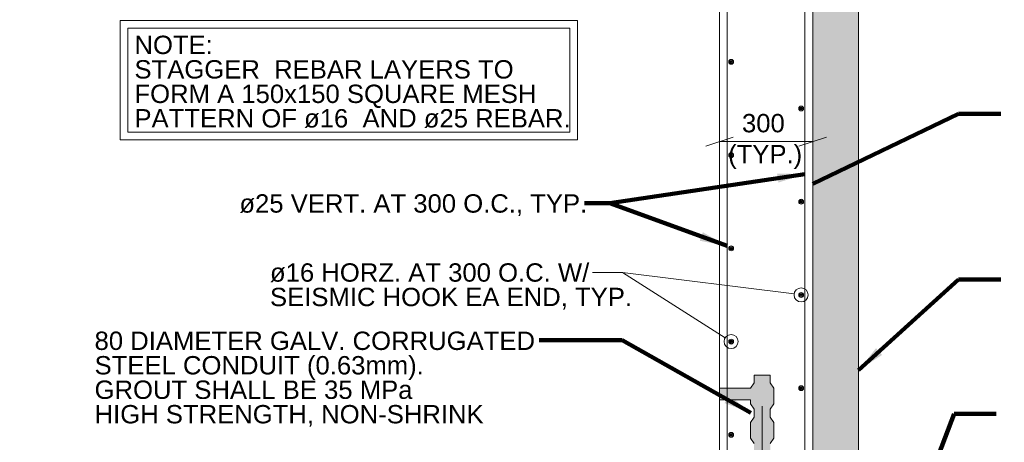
# Model space of a CAD drawing. Header units: inches. Extents: x 7812 to 20757, y 5097 to 12926.
# Tile 12 of 14: x 15249 to 18466, y 7665 to 9046. Entities that reach past the tile are written whole.
import ezdxf

# ---------------------------------------------------------------- set-up
doc = ezdxf.new("R2010")
doc.units = ezdxf.units.IN
doc.header["$MEASUREMENT"] = 0
for name, color, linetype, lineweight in [('G-ANNO-DIM', 1, 'Continuous', 0), ('G-ANNO-PATT', 9, 'Continuous', 0), ('G-ANNO-TEXT', 7, 'Continuous', 0), ('S-REIN-RBAR', 5, 'Continuous', 13), ('S-WALL-LOAD', 3, 'Continuous', 13)]:
    doc.layers.add(name, color=color, linetype=linetype, lineweight=lineweight)
doc.styles.add('1 20', font='arial.ttf', dxfattribs={"height": 60})
doc.dimstyles.new('1 20', dxfattribs={"dimtxt": 60, "dimasz": 90, "dimexe": 30, "dimexo": 30, "dimgap": 30, "dimtad": 1, "dimdec": 0, "dimlfac": 0.003281, "dimzin": 11, "dimdsep": 46, "dimlunit": 5, "dimtxsty": '1 20', "dimblk1": 'OBLIQUE', "dimblk2": 'OBLIQUE', "dimsah": 1, "dimcen": 0, "dimadec": 4, "dimazin": 3, "dimtfac": 1, "dimtdec": 0, "dimtix": 1, "dimtofl": 0, "dimtmove": 0, "dimatfit": 3, "dimfxl": 1, "dimtolj": 1, "dimtzin": 0, "dimarcsym": 0})

# ---------------------------------------------------------------- blocks, each defined once
blk = doc.blocks.new('REINFDOT1')
for radius in [0.0794, 0.0476, 0.0159]:
    blk.add_circle((0, 0), radius)
blk = doc.blocks.new('REINF. DOT33')
at = {"layer": 'S-REIN-RBAR', "extrusion": (0, 0, -1), "xscale": 100, "yscale": 100, "zscale": -100, "rotation": 270}
blk.add_blockref('REINFDOT1', (-927.9, -624.6), dxfattribs=at)
blk = doc.blocks.new('REINF. DOT34')
at = {"layer": 'S-REIN-RBAR', "xscale": 100, "yscale": 100, "zscale": 100, "rotation": 270}
blk.add_blockref('REINFDOT1', (-927.9, -624.6), dxfattribs=at)
blk = doc.blocks.new('REINF. DOT35')
at = {"layer": 'S-REIN-RBAR', "extrusion": (0, 0, -1), "xscale": 100, "yscale": 100, "zscale": -100, "rotation": 270}
blk.add_blockref('REINFDOT1', (-927.9, -624.6), dxfattribs=at)
blk = doc.blocks.new('REINF. DOT36')
at = {"layer": 'S-REIN-RBAR', "xscale": 100, "yscale": 100, "zscale": 100, "rotation": 270}
blk.add_blockref('REINFDOT1', (-927.9, -624.6), dxfattribs=at)
blk = doc.blocks.new('REINF. DOT37')
at = {"layer": 'S-REIN-RBAR', "extrusion": (0, 0, -1), "xscale": 100, "yscale": 100, "zscale": -100, "rotation": 270}
blk.add_blockref('REINFDOT1', (-927.9, -624.6), dxfattribs=at)
blk = doc.blocks.new('REINF. DOT38')
at = {"layer": 'S-REIN-RBAR', "xscale": 100, "yscale": 100, "zscale": 100, "rotation": 270}
blk.add_blockref('REINFDOT1', (-927.9, -624.6), dxfattribs=at)
blk = doc.blocks.new('REINF. DOT39')
at = {"layer": 'S-REIN-RBAR', "extrusion": (0, 0, -1), "xscale": 100, "yscale": 100, "zscale": -100, "rotation": 270}
blk.add_blockref('REINFDOT1', (-927.9, -624.6), dxfattribs=at)
blk = doc.blocks.new('REINF. DOT40')
at = {"layer": 'S-REIN-RBAR', "xscale": 100, "yscale": 100, "zscale": 100, "rotation": 270}
blk.add_blockref('REINFDOT1', (-927.9, -624.6), dxfattribs=at)
blk = doc.blocks.new('REINF. DOT41')
at = {"layer": 'S-REIN-RBAR', "extrusion": (0, 0, -1), "xscale": 100, "yscale": 100, "zscale": -100, "rotation": 270}
blk.add_blockref('REINFDOT1', (-927.9, -624.6), dxfattribs=at)
blk = doc.blocks.new('_Oblique')
at = {"color": 0, "linetype": 'ByBlock', "lineweight": -2}
blk.add_line((-0.5, -0.5), (0.5, 0.5), dxfattribs=at)

msp = doc.modelspace()

# ---------------------------------------------------------------- hatches: boundary and pattern name
at = {"layer": 'G-ANNO-PATT'}
h = msp.add_hatch(dxfattribs=at)
h.set_pattern_fill('DGN_CONCRETE4', color=256, style=0, pattern_type=2)
h.set_pattern_definition([(136.60291, (16125.142, 9706.955), (-988.42, 915.915), [9.5222, -1894.9227]), (139.60218, (16117.235, 9616.018), (-790.736002, 654.224997), [9.0852, -1807.9516]), (140.39693, (16030.254, 9689.29), (-197.684, 130.845), [10.263, -1016.0284]), (82.8241, (16117.235, 9616.018), (197.684006, 1439.295), [7.9127, -1574.6228]), (82.8241, (16125.142, 9706.955), (197.684006, 1439.295), [7.9127, -1574.6228]), (90, (16030.25, 9689.3), (-197.684, 1e-14), [7.8507, -122.9943]), (193.9396, (16118.223, 9623.868), (-593.052, -130.844995), [8.1473, -1621.312]), (189.39573, (16126.13, 9714.806), (-197.684, 1e-06), [8.015, -793.4736]), (189.39573, (16030.254, 9697.14), (-197.684, 1e-06), [8.015, -793.4736]), (137.93132, (16150.841, 9639.57), (-593.052003, 523.3799976), [14.6464, -2914.628]), (135.206, (16005.543, 9622.56), (-197.684, 261.69), [13.9284, -543.2068]), (185.81434, (16152.818, 9650.692), (-1186.104, -130.845), [12.916, -2570.2656]), (186.29513, (16007.52, 9633.682), (-988.42, -130.844995), [11.933, -1181.3663]), (79.92127, (16150.841, 9639.57), (197.684007, 1046.759998), [11.2961, -2247.9328]), (79.92127, (16005.543, 9622.56), (197.684007, 1046.759998), [11.2961, -2247.9328]), (113.34814, (16182.47, 9664.43), (-197.684, 392.535), [9.976, -987.6292]), (114.93228, (16090.547, 9695.833), (-197.683998, 392.535), [9.379, -1866.4178]), (114.93228, (16039.15, 9619.943), (-197.683998, 392.535), [9.379, -1866.4178]), (107.93928, (15997.636, 9726.582), (-395.367993, 1177.605002), [9.6272, -1915.811]), (58.85416, (16182.47, 9664.43), (197.684, 392.535), [7.644, -756.7682]), (56.1195, (16039.15, 9619.943), (593.052003, 915.915), [7.0923, -1411.3636]), (56.1195, (16090.547, 9695.833), (593.052003, 915.915), [7.0923, -1411.3636]), (52.9321, (15997.636, 9726.58), (197.684, 130.845), [8.199, -319.7652]), (161.6883, (16043.103, 9625.83), (-197.684, -9e-07), [8.329, -408.1277]), (161.6883, (16186.424, 9670.97), (-197.684, -9e-07), [8.329, -408.1277]), (161.6883, (16094.5, 9701.72), (-197.684, -9e-07), [8.329, -408.1277]), (161.6883, (16002.58, 9733.124), (-197.684, -9e-07), [8.329, -408.1277])])
h.paths.add_polyline_path([(19303.5, 5822.3), (19303.5, 6729.7), (17990.1, 6729.7), (17990.1, 11706.5), (9460.5, 11706.5), (9460.5, 6729.7), (8274.2, 6729.7), (8274.2, 5822.3), (8922.7, 5822.3), (8922.7, 5974.7), (8426.6, 5974.7), (8426.6, 6577.3), (9472.1, 6577.4), (9610.5, 6577.3), (9610.5, 6677.3), (9610.5, 6752.7), (9610.5, 11047.7), (9585.1, 11047.7), (9585.1, 11554.1), (10880.6, 11554.1), (17865.5, 11554.1), (17865.5, 11147.7), (17865.5, 11047.7), (17840.1, 11047.7), (17840.1, 6752.7), (17840.1, 6677.3), (17840.1, 6577.3), (17979.8, 6577.3), (19100.3, 6577.3), (19100.3, 5974.7), (18527.9, 5974.7), (18527.9, 5822.3)])
at = {"layer": 'G-ANNO-PATT', "extrusion": (0, 0, -1)}
h = msp.add_hatch(dxfattribs=at)
h.set_pattern_fill('DGN_CONCRETE2', color=256, scale=0.25, style=0, pattern_type=2)
h.set_pattern_definition([(136.60335, (-17377.986, 6606.3055), (-98.8435, 98.13375), [2.3806, -473.7345]), (139.6026, (-17379.963, 6583.571), (-197.687, 163.55625), [2.2713, -451.9919]), (140.39736, (-17401.7084, 6601.8894), (-49.42175, 32.71125), [2.5658, -254.0094]), (82.824, (-17379.963, 6583.571), (49.421753, 359.82375), [1.9782, -393.6558]), (82.824, (-17377.986, 6606.3055), (49.421753, 359.82375), [1.9782, -393.6558]), (90, (-17401.71, 6601.89), (-49.4218, 3e-15), [1.9627, -30.7486]), (193.9394, (-17379.7158, 6585.534), (-148.26525, -32.71125), [2.03685, -405.3338]), (189.3956, (-17377.739, 6608.268), (-148.26525, -32.71125), [2.0038, -198.3713]), (189.3956, (-17401.7084, 6603.852), (-148.26525, -32.71125), [2.0038, -198.3713]), (137.93175, (-17371.5612, 6589.4592), (-148.2652494, 130.8450005), [3.6616, -728.6631]), (135.2064, (-17407.886, 6585.207), (-49.42175, 65.4225), [3.4821, -135.8027]), (185.81425, (-17371.067, 6592.2396), (-296.5305, -32.711248), [3.229, -642.57604]), (186.29503, (-17407.392, 6587.987), (-247.10875, -32.711252), [2.9833, -295.346]), (79.92112, (-17371.5612, 6589.4592), (49.421748, 261.69), [2.824, -561.9835]), (79.92112, (-17407.8862, 6585.2067), (49.421748, 261.69), [2.824, -561.9835]), (113.34846, (-17363.654, 6595.674), (-49.42175, 130.845), [2.494, -246.9079]), (114.9326, (-17386.6348, 6603.525), (-49.421751, 98.13375), [2.34475, -466.6057]), (114.9326, (-17399.4845, 6584.5525), (-49.421751, 98.13375), [2.34475, -466.6057]), (107.93953, (-17409.863, 6611.212), (-98.843499, 294.40125), [2.4068, -478.9534]), (58.8538, (-17363.654, 6595.674), (49.42175, 65.4225), [1.911, -189.1928]), (56.1191, (-17399.4845, 6584.5525), (148.265249, 228.97875), [1.7731, -352.8426]), (56.1191, (-17386.635, 6603.525), (148.265249, 228.97875), [1.7731, -352.8426]), (52.9317, (-17409.863, 6611.212), (49.42175, 32.71125), [2.0498, -79.9418]), (161.6886, (-17398.496, 6586.024), (-49.42175, 6e-08), [2.0823, -102.0333]), (161.6886, (-17362.665, 6597.31), (-49.42175, 6e-08), [2.0823, -102.0333]), (161.6886, (-17385.646, 6604.997), (-49.42175, 32.71125), [2.0823, -102.0333]), (161.6886, (-17408.627, 6612.848), (-49.42175, 6e-08), [2.0823, -102.0333])])
h.paths.add_polyline_path([(-17636.9, 7841.2), (-17648.6, 7859.2), (-17648.6, 7884.6), (-17701.5, 7884.6), (-17701.5, 7859.2), (-17713.1, 7841.2), (-17713.1, 7790.4), (-17701.5, 7772.5), (-17701.5, 7747.1), (-17713.1, 7729.1), (-17713.1, 7678.3), (-17701.5, 7660.4), (-17701.5, 7635), (-17713.1, 7617), (-17713.1, 7566.2), (-17701.5, 7548.2), (-17701.5, 7522.8), (-17713.1, 7504.9), (-17713.1, 7454.1), (-17701.5, 7436.1), (-17701.5, 7410.7), (-17713.1, 7392.8), (-17713.1, 7342), (-17701.5, 7324), (-17701.5, 7298.6), (-17713.1, 7280.6), (-17713.1, 7229.8), (-17701.5, 7211.9), (-17701.5, 7186.5), (-17713.1, 7168.5), (-17713.1, 7117.7), (-17701.5, 7099.8), (-17701.5, 7074.4), (-17713.1, 7056.4), (-17713.1, 7005.6), (-17701.5, 6987.6), (-17701.5, 6962.2), (-17713.1, 6944.3), (-17713.1, 6893.5), (-17701.5, 6875.5), (-17701.5, 6850.1), (-17713.1, 6832.2), (-17713.1, 6781.4), (-17701.5, 6763.4), (-17701.5, 6738), (-17713.1, 6720), (-17713.1, 6669.2), (-17701.5, 6651.3), (-17701.5, 6625.9), (-17713.1, 6607.9), (-17713.1, 6557.1), (-17701.5, 6539.2), (-17675, 6539.2), (-17648.6, 6539.2), (-17636.9, 6557.1), (-17636.9, 6595.2), (-17535.3, 6595.2), (-17535.3, 6607.9), (-17560.7, 6607.9), (-17636.9, 6607.9), (-17648.6, 6625.9), (-17648.6, 6651.3), (-17636.9, 6669.2), (-17636.9, 6720), (-17648.6, 6738), (-17648.6, 6763.4), (-17636.9, 6781.4), (-17636.9, 6832.2), (-17648.6, 6850.1), (-17648.6, 6875.5), (-17636.9, 6893.5), (-17636.9, 6944.3), (-17648.6, 6962.2), (-17648.6, 6987.6), (-17636.9, 7005.6), (-17636.9, 7056.4), (-17648.6, 7074.4), (-17648.6, 7099.8), (-17636.9, 7117.7), (-17636.9, 7168.5), (-17648.6, 7186.5), (-17648.6, 7211.9), (-17636.9, 7229.8), (-17636.9, 7280.6), (-17648.6, 7298.6), (-17648.6, 7324), (-17636.9, 7342), (-17636.9, 7392.8), (-17648.6, 7410.7), (-17648.6, 7436.1), (-17636.9, 7454.1), (-17636.9, 7504.9), (-17648.6, 7522.8), (-17648.6, 7548.2), (-17636.9, 7566.2), (-17636.9, 7617), (-17648.6, 7635), (-17648.6, 7660.4), (-17636.9, 7678.3), (-17636.9, 7729.1), (-17648.6, 7747.1), (-17648.6, 7772.5), (-17636.9, 7790.4), (-17636.9, 7803.1), (-17535.3, 7803.1), (-17535.3, 7841.2)])

# ---------------------------------------------------------------- linework, layer by layer
at = {"layer": 'G-ANNO-DIM'}
for p, q in [((17535.3, 8725.7), (17535.3, 8617.6)), ((17840.1, 8725.7), (17840.1, 8617.6)), ((17490.3, 8632.6), (17580.3, 8662.6)), ((17885.1, 8662.6), (17795.1, 8632.6)), ((17535.3, 8647.6), (17840.1, 8647.6))]:
    msp.add_line(p, q, dxfattribs=at)
at = {"layer": 'G-ANNO-PATT', "flags": 128}
for points in [[(19303.5, 5822.3), (19303.5, 6729.7), (17990.1, 6729.7), (17990.1, 11706.5), (9460.5, 11706.5)], [(10880.6, 11554.1), (17865.5, 11554.1), (17865.5, 11147.7), (17865.5, 11147.7), (17865.5, 11047.7), (17840.1, 11047.7), (17840.1, 6752.7), (17840.1, 6677.3), (17840.1, 6577.3), (17979.8, 6577.3), (19100.3, 6577.3), (19100.3, 5974.7), (18527.9, 5974.7), (18527.9, 5822.3), (19303.5, 5822.3)]]:
    msp.add_lwpolyline(points, dxfattribs=at)
at = {"layer": 'G-ANNO-PATT', "extrusion": (0, 0, -1), "flags": 128}
for points in [[(-17636.9, 7841.2), (-17648.6, 7859.2), (-17648.6, 7884.6), (-17701.5, 7884.6), (-17701.5, 7859.2), (-17713.1, 7841.2), (-17713.1, 7790.4), (-17701.5, 7772.5), (-17701.5, 7747.1), (-17713.1, 7729.1), (-17713.1, 7678.3), (-17701.5, 7660.4)], [(-17648.6, 7660.4), (-17636.9, 7678.3), (-17636.9, 7729.1), (-17648.6, 7747.1), (-17648.6, 7772.5), (-17636.9, 7790.4), (-17636.9, 7803.1), (-17535.3, 7803.1), (-17535.3, 7841.2), (-17636.9, 7841.2)]]:
    msp.add_lwpolyline(points, dxfattribs=at)
at = {"layer": 'G-ANNO-TEXT'}
for p, q in [((17990.1, 6729.7), (17990.1, 11606.5)), ((17779.3, 8149.8), (17218.1, 8219.4))]:
    msp.add_line(p, q, dxfattribs=at)
at = {"layer": 'G-ANNO-TEXT', "extrusion": (0, 0, -1), "flags": 128}
for points in [[(-15577.6, 9044), (-17072.1, 9044), (-17072.1, 8653.3), (-15577.6, 8653.3), (-15577.6, 9044)], [(-15603, 9018.6), (-17046.6, 9018.6), (-17046.6, 8678.7), (-15603, 8678.7), (-15603, 9018.6)]]:
    msp.add_lwpolyline(points, dxfattribs=at)
at = {"layer": 'G-ANNO-TEXT', "flags": 128}
msp.add_lwpolyline([(17554, 8006.3), (17218.1, 8219.4), (17120.6, 8219.4)], dxfattribs=at)
at = {"layer": 'G-ANNO-TEXT'}
for centre in [(17802, 8146.4), (17573.4, 7994)]:
    msp.add_circle(centre, 23, dxfattribs=at)
at = {"layer": 'S-REIN-RBAR'}
for p, q in [((17560.7, 6588.4), (17560.7, 10992.9)), ((17814.7, 6588.4), (17814.7, 10992.9)), ((17675, 7783), (17675, 5955))]:
    msp.add_line(p, q, dxfattribs=at)
at = {"layer": 'S-WALL-LOAD'}
for p, q in [((17535.3, 6539.2), (17535.3, 10972.2)), ((17840.1, 6539.2), (17840.1, 10972.2))]:
    msp.add_line(p, q, dxfattribs=at)

# ---------------------------------------------------------------- block references
at = {"color": 7, "linetype": 'Continuous', "lineweight": 0}
for name, p in [('REINF. DOT41', (16645.5, 9532.9)), ('REINF. DOT40', (18730, 9380.5)), ('REINF. DOT39', (16645.5, 9228.1)), ('REINF. DOT38', (18730, 9075.7)), ('REINF. DOT37', (16645.5, 8923.3)), ('REINF. DOT36', (18730, 8770.9)), ('REINF. DOT35', (16645.5, 8618.5)), ('REINF. DOT34', (18730, 8466.1)), ('REINF. DOT33', (16645.5, 8313.7))]:
    msp.add_blockref(name, p, dxfattribs=at)

# ---------------------------------------------------------------- texts
at = {"layer": 'G-ANNO-DIM', "color": 7, "linetype": 'Continuous', "insert": (17678.8, 8707.6), "char_height": 60, "attachment_point": 5, "line_spacing_factor": 0.8, "style": '1 20'}
msp.add_mtext('300', dxfattribs=at)
at = {"layer": 'G-ANNO-TEXT', "color": 7, "char_height": 60, "attachment_point": 1, "line_spacing_factor": 0.8, "style": '1 20'}
for s, insert in [('NOTE: \\PSTAGGER  REBAR LAYERS TO\\PFORM A 150x150 SQUARE MESH\\PPATTERN OF ø16  AND ø25 REBAR.', (15624.1, 8993.9)), ('(TYP.)', (17563.5, 8636.7)), ('ø25 VERT. AT 300 O.C., TYP.', (15966.9, 8475.5)), ('ø16 HORZ. AT 300 O.C. W/\\PSEISMIC HOOK EA END, TYP.', (16066.9, 8249.8)), ('80 DIAMETER GALV. CORRUGATED\\PSTEEL CONDUIT (0.63mm).\\PGROUT SHALL BE 35 MPa\\PHIGH STRENGTH, NON-SHRINK', (15493.8, 8026.6))]:
    msp.add_mtext(s, dxfattribs=dict(at, insert=insert))

# ---------------------------------------------------------------- leaders
at = {"layer": 'G-ANNO-TEXT'}
for points in [[(17840.1, 8510.1), (18316.8, 8738.3), (18454.3, 8738.3)], [(17814.7, 8541.6), (17176.7, 8446.9)], [(17560.7, 8306.5), (17176.7, 8446.9), (17094.3, 8446.9)], [(17990.1, 7900.8), (18316.8, 8197.3), (18454.3, 8197.3)], [(17637.6, 7761.4), (17217.6, 7998.6), (16945.9, 7998.6)], [(17745.2, 6288.9), (18301.7, 7757.7), (18439.1, 7757.7)]]:
    msp.add_leader(points, dimstyle='1 20', override={"dimscale": 1, "dimtxt": 60, "dimasz": 90, "dimgap": 30, "dimtad": 1, "dimclrd": 0, "dimlwd": 65534}, dxfattribs=at)

doc.saveas('drawing.dxf')
